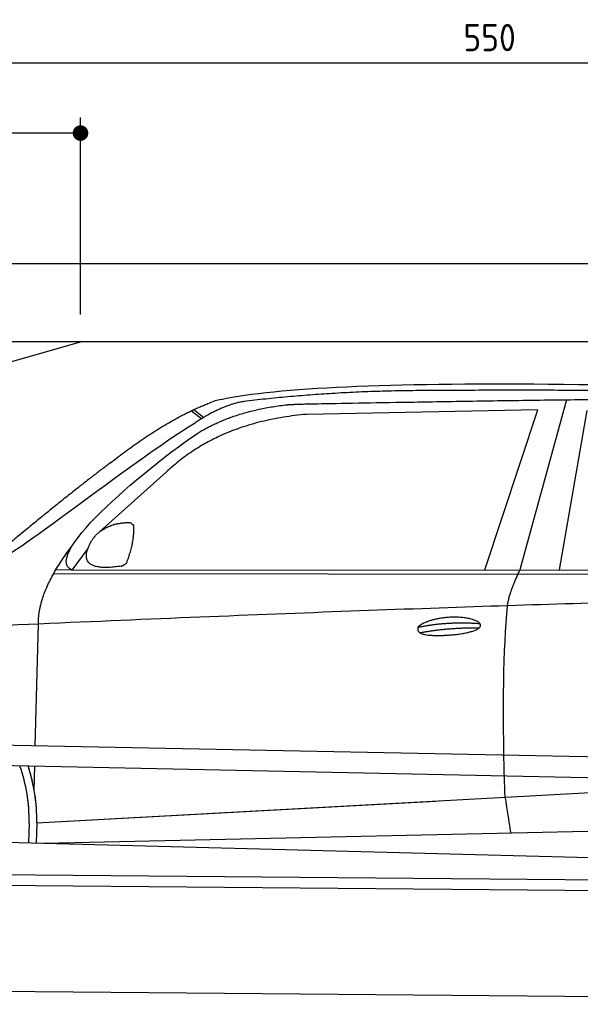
# Model space of a CAD drawing. Header units: millimetres. Extents: x -411 to 6777, y 0 to 6327.
# Tile 4 of 6: x 1744 to 3183, y 3800 to 6327. Entities that reach past the tile are written whole.
import ezdxf

# ---------------------------------------------------------------- set-up
doc = ezdxf.new("R2010")
doc.units = ezdxf.units.MM
doc.layers.add('4', color=3, linetype='Continuous')
for name, color, linetype, lineweight in [('car', 10, 'Continuous', 25), ('Freiraum', 7, 'Continuous', 25), ('Gebäude', 7, 'Continuous', 25), ('Plattform', 7, 'Continuous', 25)]:
    doc.layers.add(name, color=color, linetype=linetype, lineweight=lineweight)
doc.styles.get("Standard").update_dxf_attribs({"font": 'ISOCP.SHX'})
doc.dimstyles.new('GEN-ISO', dxfattribs={"dimscale": 20, "dimtxt": 3.5, "dimasz": 2, "dimexe": 2, "dimexo": 1, "dimgap": 1.5, "dimtad": 1, "dimdec": 1, "dimlfac": 0.1, "dimdsep": 46, "dimtxsty": 'STANDARD', "dimblk": 'PUNKT', "dimcen": 2, "dimclrd": 256, "dimclre": 256, "dimclrt": 2, "dimadec": 0, "dimazin": 0, "dimtp": 0.1, "dimtm": 0.1, "dimtfac": 0.71, "dimtdec": 1, "dimtmove": 2, "dimatfit": 3, "dimldrblk": 'PUNKT', "dimfxl": 2, "dimtolj": 1, "dimarcsym": 0})

# ---------------------------------------------------------------- blocks, each defined once
blk = doc.blocks.new('PUNKT')
at = {"layer": '4', "color": 0, "linetype": 'ByBlock'}
blk.add_line((-0.5, 0), (-1, 0), dxfattribs=at)
at = {"layer": '4', "color": 0, "linetype": 'ByBlock', "const_width": 0.5}
blk.add_lwpolyline([(-0.25, 0, 1), (0.25, 0, 1)], format="xyb", close=True, dxfattribs=at)
blk = doc.blocks.new('*D397')
at = {"layer": '4', "lineweight": -2, "transparency": 16777216}
for p, q in [((200, 5520.9), (200, 6255.8)), ((5700, 5720.9), (5700, 6255.8)), ((240, 6215.8), (5660, 6215.8))]:
    blk.add_line(p, q, dxfattribs=at)
at = {"layer": 'Defpoints', "color": 0, "transparency": 16777216}
for p in [(5700, 6215.8), (5700, 5700.9), (200, 5500.9)]:
    blk.add_point(p, dxfattribs=at)
at = {"layer": '4', "lineweight": -2, "transparency": 16777216, "xscale": 40, "yscale": 40, "zscale": 40, "rotation": 180}
blk.add_blockref('PUNKT', (200, 6215.8), dxfattribs=at)
at = {"layer": '4', "lineweight": -2, "transparency": 16777216, "xscale": 40, "yscale": 40, "zscale": 40}
blk.add_blockref('PUNKT', (5700, 6215.8), dxfattribs=at)
at = {"layer": '4', "color": 2, "transparency": 16777216, "insert": (2950, 6280.8), "char_height": 70, "attachment_point": 5}
blk.add_mtext('550', dxfattribs=at)
blk = doc.blocks.new('Car')
at = {"layer": 'car'}
for p, q in [((3098.2, 5380.1), (2982.9, 4942.1)), ((2136.1, 5343.1), (2162.2, 5322.8)), ((2141.9, 5345.9), (2167.5, 5326)), ((3025.1, 5353.7), (2431.4, 5336.4)), ((2892.8, 4941.3), (3025.1, 5353.7)), ((3084.5, 4943.1), (3151.6, 5352.9)), ((2071.9, 5184.4), (1902.5, 5030.5)), ((1873.3, 4987.1), (1832.7, 4931)), ((1832.7, 4931), (4484.5, 4956.7)), ((1785.8, 4921.7), (4429, 4942.7)), ((1832.7, 4931), (1791.4, 4931.7)), ((1742.6, 4479.5), (1747.9, 4792)), ((1740.7, 4366.5), (1741.8, 4427.1)), ((1740.7, 4366.5), (1741.8, 4427.1)), ((1748, 4281.9), (3617, 4401.2)), ((1748, 4281.9), (2771.5, 4347.2)), ((1728.4, 4281.1), (1727.6, 4230.7)), ((1748, 4281.9), (1747.3, 4230.4)), ((1767.8, 4230), (3653.2, 4288.6)), ((1669.4, 4231.7), (3718.3, 4197))]:
    blk.add_line(p, q, dxfattribs=at)
for centre, radius, start, end in [((2250.4, 5202.8), 174.5, 102.8736, 113.54), ((1323.6, 4287.7), 404.8, 359.0666, 20.2174), ((1323.9, 4287.9), 424.2, 359.1908, 19.1882), ((1323.9, 4287.9), 424.2, 10.6728, 19.1882), ((1323.9, 4287.9), 404.6, 359.0315, 10.2025), ((1323.9, 4287.9), 424.2, 359.1908, 9.6942)]:
    blk.add_arc(centre, radius, start, end, dxfattribs=at)
for points, degree in [([(2211.5, 5372.9), (2498.5, 5437.1), (3383.7, 5432), (4556.2, 5379.4)], 3), ([(2742, 5400.2), (2499.2, 5397.8), (2270, 5367.9)], 2), ([(3706.2, 5394.3), (3357.9, 5410.5), (2742, 5400.2)], 2), ([(1928.8, 5207.4), (2068.8, 5319), (2180.7, 5362.8)], 2), ([(2270, 5367.9), (2213.9, 5358.4), (2145.9, 5312.4)], 2), ([(2152.5, 5285.8), (2245.7, 5344.3), (2381.2, 5360.7)], 2), ([(2431.4, 5336.4), (2207.5, 5315), (2071.9, 5184.4)], 2), ([(1632.8, 4953.7), (1668.5, 4950.2), (1968.4, 5201.8), (2145.9, 5312.4)], 3), ([(1832.7, 4931), (1749.3, 4970.3), (2041.1, 5209.3), (2152.5, 5285.8)], 3), ([(1928.8, 5207.4), (1848.2, 5146.2), (1746.6, 5061.8), (1618.3, 4955.4), (1624.2, 4953.5)], 4), ([(1940.2, 5049.7), (1968.8, 5055.7), (1981.7, 5054.6)], 2), ([(1981.7, 5054.6), (1987.8, 5048.6), (1990.3, 5048.5)], 2), ([(1881.4, 5004.8), (1897.6, 5035.2), (1940.2, 5049.7)], 2), ([(1972.4, 4950.4), (1993.3, 5003.6), (1990.3, 5048.5)], 2), ([(1958.9, 4942.6), (1836.9, 4922.7), (1881.4, 5004.8)], 2), ([(1747.9, 4792), (1744.8, 4875.6), (1832.6, 4993.7)], 2), ([(1958.9, 4942.6), (1964.9, 4944.4), (1972.4, 4950.4)], 2), ([(2951.8, 4850), (2954.6, 4881), (2982.9, 4942.1)], 2), ([(4703.8, 4887), (3827.1, 4907.4), (1395.1, 4772.9)], 2), ([(2722.2, 4792.6), (2797.6, 4809.5), (2881.1, 4803.7)], 2), ([(2727.2, 4778.7), (2801.3, 4793.3), (2879.2, 4792.6)], 2)]:
    blk.add_open_spline(points, degree=degree, dxfattribs=at)
for points, degree, knots in [([(2381.2, 5360.7), (2407.7, 5363), (2547.2, 5366.1), (3568.4, 5395.6), (4188.6, 5394.9), (4645.6, 5226.4), (4623.5, 5052.6)], 4, [0.0821318, 0.0821318, 0.0821318, 0.0821318, 0.0821318, 0.258851, 0.508851, 1, 1, 1, 1, 1]), ([(2950, 4358.6), (2949.5, 4372.2), (2948.9, 4385.6), (2948.4, 4398.7), (2941.1, 4588.5), (2942.2, 4738.9), (2951.8, 4850)], 3, [0, 0, 0, 0, 0.064923, 0.064923, 0.064923, 1, 1, 1, 1]), ([(2722.2, 4792.6), (2726.4, 4797.7), (2747.4, 4814), (2830.1, 4834.1), (2945.4, 4798), (2836.7, 4769.4), (2752, 4770.1), (2717.6, 4773.6), (2722.2, 4792.6)], 5, [0, 0, 0, 0, 0, 0, 0.300106, 0.500106, 0.700106, 1, 1, 1, 1, 1, 1]), ([(2950, 4358.6), (2950.8, 4354), (2951.5, 4349.5), (2952.2, 4345.1), (2952.8, 4341.1), (2953.4, 4337.2), (2954, 4333.5), (2958.8, 4303.3), (2962.5, 4281.3), (2965.2, 4267.2)], 3, [-0.000011, -0.000011, -0.000011, -0.000011, 0.107576, 0.107576, 0.107576, 0.206414, 0.206414, 0.206414, 1, 1, 1, 1])]:
    blk.add_open_spline(points, degree=degree, knots=knots, dxfattribs=at)
blk = doc.blocks.new('_Dot')
at = {"color": 0, "linetype": 'ByBlock', "lineweight": -2}
blk.add_line((-0.5, 0), (-1, 0), dxfattribs=at)
at = {"color": 0, "linetype": 'ByBlock', "const_width": 0.5}
blk.add_lwpolyline([(-0.25, 0, 1), (0.25, 0, 1)], format="xyb", close=True, dxfattribs=at)
blk = doc.blocks.new('*D403')
at = {"layer": '4', "lineweight": -2, "transparency": 16777216}
for p, q in [((200, 5520.9), (200, 6075.7)), ((1899.7, 5570), (1899.7, 6075.7)), ((1859.7, 6035.7), (240, 6035.7))]:
    blk.add_line(p, q, dxfattribs=at)
at = {"layer": 'Defpoints', "color": 0, "transparency": 16777216}
for p in [(200, 6035.7), (1899.7, 5550), (200, 5500.9)]:
    blk.add_point(p, dxfattribs=at)
at = {"layer": '4', "lineweight": -2, "transparency": 16777216, "xscale": 40, "yscale": 40, "zscale": 40, "rotation": 180}
blk.add_blockref('_Dot', (200, 6035.7), dxfattribs=at)
at = {"layer": '4', "lineweight": -2, "transparency": 16777216, "xscale": 40, "yscale": 40, "zscale": 40}
blk.add_blockref('_Dot', (1899.7, 6035.7), dxfattribs=at)
at = {"layer": '4', "color": 2, "transparency": 16777216, "insert": (1049.8, 6100.7), "char_height": 70, "attachment_point": 5}
blk.add_mtext('170', dxfattribs=at)
blk = doc.blocks.new('Plattform OG 6200 550')
at = {"layer": 'Plattform'}
for p, q in [((5482.3, 4389.6), (348.5, 4492)), ((5481.2, 4333.6), (347.5, 4441)), ((440.2, 4143.6), (5395, 4100.4)), ((446, 4116.5), (5394.8, 4073.4)), ((5437.5, 3800), (372.6, 3844.2))]:
    blk.add_line(p, q, dxfattribs=at)
blk = doc.blocks.new('Gebäude_340_GT190')
at = {"layer": 'Freiraum'}
blk.add_lwpolyline([(200, 5250), (350, 5250), (350, 5100), (499.8, 5100), (1900, 5500)], dxfattribs=at)
at = {"layer": 'Gebäude'}
for p, q in [((5900, 5700), (0, 5700)), ((5700, 5500), (200, 5500))]:
    blk.add_line(p, q, dxfattribs=at)

msp = doc.modelspace()

# ---------------------------------------------------------------- block references
at = {"layer": 'car', "rotation": 359.4752422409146}
msp.add_blockref('Car', (0, 0), dxfattribs=at)
at = {"layer": 'Gebäude'}
msp.add_blockref('Gebäude_340_GT190', (0, 0), dxfattribs=at)
at = {"layer": 'Plattform'}
msp.add_blockref('Plattform OG 6200 550', (0, 0), dxfattribs=at)

# ---------------------------------------------------------------- dimensions: what is measured, and where the dimension line sits
at = {"layer": '4'}
for base, p1, p2, override, picture, middle in [((5700, 6215.8), (200, 5500.88), (5700, 5700.88), {"dimtdec": 3, "dimtolj": 0}, '*D397', (2950, 6280.8)), ((200, 6035.7), (1899.68, 5550), (200, 5500.88), {"dimblk1": 'Dot', "dimblk2": 'Dot', "dimsah": 1, "dimtdec": 3, "dimtolj": 0}, '*D403', (1049.84, 6100.7))]:
    dim = msp.add_linear_dim(base=base, p1=p1, p2=p2, dimstyle='GEN-ISO', override=override, dxfattribs=at)
    dim.commit()
    dim.dimension.update_dxf_attribs({"geometry": picture, "text_midpoint": middle})

doc.saveas('drawing.dxf')
